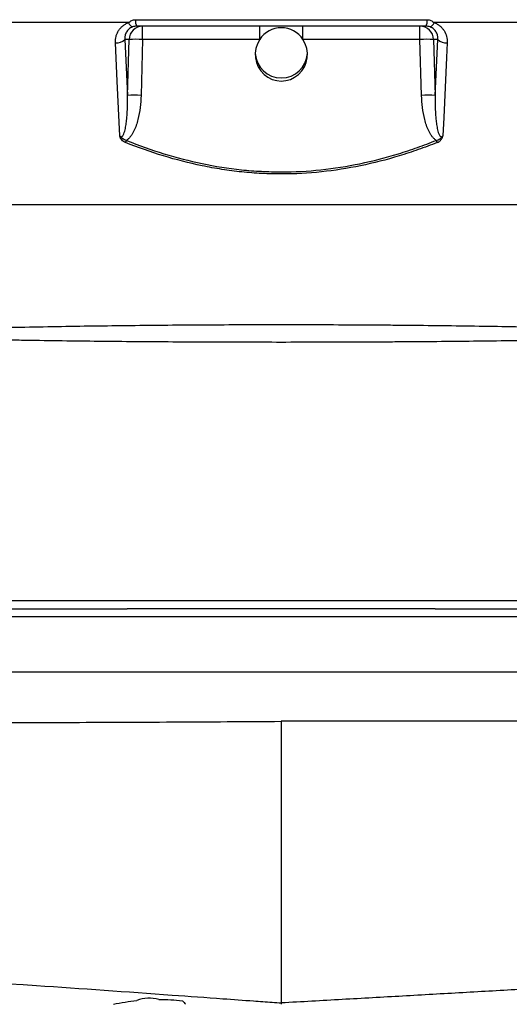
# Model space of a CAD drawing. Header units: millimetres. Extents: x 2283 to 4098, y 766 to 6162.
# Tile 7 of 16: x 3131 to 3487, y 1566 to 2283. Entities that reach past the tile are written whole.
import ezdxf

# ---------------------------------------------------------------- set-up
doc = ezdxf.new("R2010")
doc.units = ezdxf.units.MM
doc.header["$LTSCALE"] = 2

msp = doc.modelspace()

# ---------------------------------------------------------------- linework, layer by layer
at = {"color": 7, "linetype": 'Continuous', "lineweight": 25}
for p, q in [((3209.95, 2280.46), (3076.01, 2280.46)), ((3215.01, 2282.62), (3427.28, 2282.62)), ((3566.27, 2280.46), (3432.33, 2280.46)), ((3426.38, 2277.86), (3215.91, 2277.86)), ((3220.2, 2268.21), (3220.2, 2277.86)), ((3305.38, 2268.21), (3305.38, 2277.86)), ((3336.9, 2268.21), (3336.9, 2277.86)), ((3422.08, 2268.21), (3422.08, 2277.86)), ((3210.36, 2268.21), (3207.27, 2268.21)), ((3207.27, 2268.21), (3209.17, 2227.47)), ((3209.17, 2227.47), (3210.36, 2268.21)), ((3220.2, 2268.21), (3219.01, 2227.47)), ((3305.38, 2268.21), (3220.2, 2268.21)), ((3422.08, 2268.21), (3336.9, 2268.21)), ((3423.27, 2227.47), (3422.08, 2268.21)), ((3435.01, 2268.21), (3431.92, 2268.21)), ((3431.92, 2268.21), (3433.11, 2227.47)), ((3433.11, 2227.47), (3435.01, 2268.21)), ((3951.14, 2147.86), (2691.14, 2147.86)), ((3035.93, 1853.86), (3209.04, 1853.86)), ((3433.24, 1853.86), (3606.35, 1853.86)), ((3606.35, 1847.86), (3035.93, 1847.86)), ((3035.93, 1807.86), (3606.35, 1807.86)), ((3321.14, 1771.86), (3321.14, 1566.83)), ((3321.14, 1566.83), (3321.14, 1565.86))]:
    msp.add_line(p, q, dxfattribs=at)
at = {"color": 7, "linetype": 'Continuous', "lineweight": 25, "flags": 128}
for points in [[(3203.55, 2197.96), (3201.7, 2237.97), (3200.41, 2265.88)], [(3441.88, 2265.88), (3441.37, 2255.01), (3439.36, 2211.53), (3438.73, 2197.96)]]:
    msp.add_lwpolyline(points, dxfattribs=at)
at = {"color": 7, "linetype": 'Continuous', "lineweight": 25}
for centre, radius, start, end in [((3214.5, 2281.68), 4.7, 195.12465, 248.16114), ((3222.87, 2281.64), 7.93, 172.89101, 208.50239), ((3419.41, 2281.64), 7.93, 331.49761, 7.10899), ((3427.79, 2281.68), 4.7, 291.83886, 344.87535), ((3220.28, 2267.94), 9.92, 90.42152, 178.45528), ((3422.01, 2267.94), 9.92, 1.54472, 89.57848), ((3201.63, 2273.55), 7.76, 260.8957, 316.55066), ((3215.28, 2165.79), 102.54, 87.2492, 92.7508), ((3427, 2165.79), 102.54, 87.2492, 92.7508), ((3440.65, 2273.55), 7.76, 223.44934, 279.1043), ((3321.14, 2259.24), 19.02, 183.49833, 356.50167), ((3214.09, 2125.05), 102.54, 87.2492, 92.7508), ((3428.19, 2125.05), 102.54, 87.2492, 92.7508), ((2953.66, 2297.54), 274.71, 337.68295, 338.03217), ((3688.63, 2297.54), 274.71, 201.96783, 202.31705), ((3225.14, 1545.86), 24.5, 73.85948, 112.00755)]:
    msp.add_arc(centre, radius, start, end, dxfattribs=at)
for start_param, end_param in [(5.305047, 7.261324), (0.978138, 5.305047)]:
    msp.add_ellipse((3321.14, 2257.36), major_axis=(0, 19.41), ratio=0.978744, start_param=start_param, end_param=end_param, dxfattribs=at)
for points, knots in [([(3200.41, 2265.88), (3200.33, 2267.45), (3200.49, 2268.97), (3201.06, 2271.2), (3201.31, 2271.94), (3201.91, 2273.34), (3202.26, 2274.02), (3203.08, 2275.31), (3203.54, 2275.92), (3204.59, 2277.1), (3205.15, 2277.63), (3206.37, 2278.62), (3207.03, 2279.06), (3208.43, 2279.84), (3209.18, 2280.18), (3209.95, 2280.46)], [0, 0, 0, 0, 0.25, 0.25, 0.375, 0.375, 0.5, 0.5, 0.625, 0.625, 0.75, 0.75, 0.875, 0.875, 1, 1, 1, 1]), ([(3209.95, 2280.46), (3210.28, 2280.76), (3210.64, 2281.05), (3211.4, 2281.57), (3211.81, 2281.81), (3212.66, 2282.2), (3213.11, 2282.35), (3214.04, 2282.56), (3214.52, 2282.62), (3215.01, 2282.62)], [0, 0, 0, 0, 0.25, 0.25, 0.5, 0.5, 0.75, 0.75, 1, 1, 1, 1]), ([(3427.28, 2282.62), (3427.76, 2282.62), (3428.24, 2282.57), (3429.18, 2282.35), (3429.62, 2282.2), (3430.47, 2281.81), (3430.88, 2281.57), (3431.65, 2281.05), (3432, 2280.76), (3432.33, 2280.46)], [0, 0, 0, 0, 0.25, 0.25, 0.5, 0.5, 0.75, 0.75, 1, 1, 1, 1]), ([(3432.33, 2280.46), (3433.1, 2280.18), (3433.84, 2279.85), (3435.24, 2279.07), (3435.9, 2278.62), (3437.13, 2277.63), (3437.7, 2277.09), (3438.73, 2275.94), (3439.2, 2275.32), (3440.43, 2273.36), (3441.03, 2271.96), (3441.8, 2268.97), (3441.95, 2267.44), (3441.88, 2265.88)], [0, 0, 0, 0, 0.125, 0.125, 0.25, 0.25, 0.375, 0.375, 0.5, 0.5, 0.75, 0.75, 1, 1, 1, 1]), ([(3212.75, 2277.32), (3212.24, 2277.13), (3211.75, 2276.9), (3210.87, 2276.38), (3210.47, 2276.08), (3209.73, 2275.44), (3209.4, 2275.09), (3208.8, 2274.34), (3208.54, 2273.95), (3208.1, 2273.14), (3207.91, 2272.72), (3207.6, 2271.85), (3207.48, 2271.41), (3207.22, 2270.06), (3207.18, 2269.14), (3207.27, 2268.21)], [0, 0, 0, 0, 0.125, 0.125, 0.25, 0.25, 0.375, 0.375, 0.5, 0.5, 0.625, 0.625, 0.75, 0.75, 1, 1, 1, 1]), ([(3215.91, 2277.86), (3215.36, 2277.86), (3214.81, 2277.81), (3213.76, 2277.63), (3213.23, 2277.49), (3212.75, 2277.32)], [0, 0, 0, 0, 0.5, 0.5, 1, 1, 1, 1]), ([(3429.54, 2277.32), (3429.05, 2277.49), (3428.54, 2277.63), (3427.48, 2277.81), (3426.93, 2277.86), (3426.38, 2277.86)], [0, 0, 0, 0, 0.5, 0.5, 1, 1, 1, 1]), ([(3435.01, 2268.21), (3435.1, 2269.14), (3435.06, 2270.06), (3434.72, 2271.87), (3434.41, 2272.73), (3433.74, 2273.95), (3433.48, 2274.35), (3432.88, 2275.09), (3432.55, 2275.44), (3431.81, 2276.09), (3431.4, 2276.39), (3430.52, 2276.91), (3430.05, 2277.13), (3429.54, 2277.32)], [0, 0, 0, 0, 0.25, 0.25, 0.5, 0.5, 0.625, 0.625, 0.75, 0.75, 0.875, 0.875, 1, 1, 1, 1]), ([(3203.55, 2197.96), (3203.67, 2197.83), (3203.8, 2197.72), (3204.09, 2197.53), (3204.25, 2197.45), (3204.6, 2197.38), (3204.78, 2197.4), (3205.12, 2197.52), (3205.27, 2197.61), (3205.67, 2197.95), (3205.87, 2198.24), (3206.22, 2198.82), (3206.37, 2199.12), (3206.76, 2200.06), (3206.97, 2200.71), (3207.33, 2202.01), (3207.49, 2202.67), (3207.9, 2204.65), (3208.1, 2205.98), (3208.45, 2208.65), (3208.59, 2210), (3208.93, 2214.02), (3209.06, 2216.71), (3209.2, 2222.09), (3209.21, 2224.78), (3209.17, 2227.47)], [0, 0, 0, 0, 0.015625, 0.015625, 0.03125, 0.03125, 0.046875, 0.046875, 0.0625, 0.0625, 0.09375, 0.09375, 0.125, 0.125, 0.1875, 0.1875, 0.25, 0.25, 0.375, 0.375, 0.5, 0.5, 0.75, 0.75, 1, 1, 1, 1]), ([(3219.01, 2227.47), (3218.92, 2224.52), (3218.71, 2221.59), (3217.98, 2215.77), (3217.48, 2212.88), (3216.39, 2208.59), (3215.98, 2207.17), (3215.02, 2204.38), (3214.47, 2203.02), (3213.51, 2201.03), (3213.16, 2200.38), (3212.41, 2199.1), (3212.01, 2198.47), (3211.12, 2197.28), (3210.64, 2196.71), (3209.6, 2195.65), (3209.03, 2195.18), (3208.42, 2194.77)], [0, 0, 0, 0, 0.25, 0.25, 0.5, 0.5, 0.625, 0.625, 0.75, 0.75, 0.8125, 0.8125, 0.875, 0.875, 0.9375, 0.9375, 1, 1, 1, 1]), ([(3433.86, 2194.77), (3433.25, 2195.18), (3432.68, 2195.66), (3431.64, 2196.71), (3431.16, 2197.28), (3430.27, 2198.48), (3429.87, 2199.1), (3429.12, 2200.38), (3428.77, 2201.03), (3427.81, 2203.02), (3427.27, 2204.38), (3426.3, 2207.17), (3425.89, 2208.59), (3424.81, 2212.88), (3424.3, 2215.77), (3423.57, 2221.59), (3423.36, 2224.52), (3423.27, 2227.47)], [0, 0, 0, 0, 0.0625, 0.0625, 0.125, 0.125, 0.1875, 0.1875, 0.25, 0.25, 0.375, 0.375, 0.5, 0.5, 0.75, 0.75, 1, 1, 1, 1]), ([(3433.11, 2227.47), (3433.07, 2224.78), (3433.08, 2222.08), (3433.23, 2216.7), (3433.36, 2214.01), (3433.7, 2209.99), (3433.84, 2208.65), (3434.18, 2205.98), (3434.39, 2204.65), (3434.8, 2202.66), (3434.95, 2202.01), (3435.31, 2200.7), (3435.52, 2200.06), (3435.92, 2199.12), (3436.06, 2198.82), (3436.41, 2198.23), (3436.62, 2197.95), (3437.01, 2197.62), (3437.16, 2197.52), (3437.49, 2197.4), (3437.68, 2197.38), (3438.02, 2197.45), (3438.19, 2197.53), (3438.48, 2197.72), (3438.61, 2197.83), (3438.73, 2197.96)], [0, 0, 0, 0, 0.25, 0.25, 0.5, 0.5, 0.625, 0.625, 0.75, 0.75, 0.8125, 0.8125, 0.875, 0.875, 0.90625, 0.90625, 0.9375, 0.9375, 0.953125, 0.953125, 0.96875, 0.96875, 0.984375, 0.984375, 1, 1, 1, 1]), ([(3207.79, 2193.22), (3207.25, 2193.44), (3206.74, 2193.69), (3205.79, 2194.31), (3205.34, 2194.68), (3204.58, 2195.49), (3204.25, 2195.95), (3203.9, 2196.68), (3203.81, 2196.93), (3203.66, 2197.44), (3203.6, 2197.7), (3203.55, 2197.96)], [0, 0, 0, 0, 0.25, 0.25, 0.5, 0.5, 0.75, 0.75, 0.875, 0.875, 1, 1, 1, 1]), ([(3208.42, 2194.77), (3207.93, 2194.88), (3207.45, 2195.03), (3206.53, 2195.43), (3206.09, 2195.67), (3205.28, 2196.24), (3204.91, 2196.56), (3204.38, 2197.06), (3204.2, 2197.22), (3203.86, 2197.58), (3203.7, 2197.76), (3203.55, 2197.96)], [0, 0, 0, 0, 0.25, 0.25, 0.5, 0.5, 0.75, 0.75, 0.875, 0.875, 1, 1, 1, 1]), ([(3208.42, 2194.77), (3226.44, 2187.51), (3244.82, 2181.78), (3273, 2175.9), (3282.5, 2174.4), (3296.92, 2172.88), (3301.75, 2172.49), (3311.48, 2171.98), (3316.33, 2171.85), (3340.48, 2171.85), (3359.54, 2173.9), (3387.76, 2179.75), (3397.11, 2182.16), (3411.05, 2186.44), (3415.66, 2187.97), (3424.81, 2191.23), (3429.35, 2192.95), (3433.86, 2194.77)], [0, 0, 0, 0, 0.25, 0.25, 0.375, 0.375, 0.4375, 0.4375, 0.5, 0.5, 0.75, 0.75, 0.875, 0.875, 0.9375, 0.9375, 1, 1, 1, 1]), ([(3433.86, 2194.77), (3434.36, 2194.88), (3434.84, 2195.03), (3435.76, 2195.43), (3436.19, 2195.67), (3437, 2196.24), (3437.37, 2196.56), (3437.91, 2197.06), (3438.09, 2197.22), (3438.43, 2197.58), (3438.59, 2197.76), (3438.73, 2197.96)], [0, 0, 0, 0, 0.25, 0.25, 0.5, 0.5, 0.75, 0.75, 0.875, 0.875, 1, 1, 1, 1]), ([(3434.49, 2193.22), (3435.03, 2193.44), (3435.54, 2193.7), (3436.26, 2194.16), (3436.49, 2194.33), (3436.93, 2194.69), (3437.13, 2194.88), (3437.51, 2195.29), (3437.69, 2195.5), (3438.01, 2195.96), (3438.15, 2196.19), (3438.38, 2196.68), (3438.48, 2196.93), (3438.63, 2197.44), (3438.68, 2197.7), (3438.73, 2197.96)], [0, 0, 0, 0, 0.25, 0.25, 0.375, 0.375, 0.5, 0.5, 0.625, 0.625, 0.75, 0.75, 0.875, 0.875, 1, 1, 1, 1]), ([(3434.49, 2193.22), (3429.97, 2191.41), (3425.42, 2189.69), (3416.24, 2186.44), (3411.61, 2184.91), (3397.64, 2180.64), (3388.27, 2178.23), (3359.98, 2172.38), (3340.87, 2170.33), (3316.67, 2170.3), (3311.81, 2170.42), (3302.06, 2170.91), (3297.2, 2171.29), (3287.5, 2172.29), (3282.67, 2172.92), (3273.03, 2174.42), (3268.23, 2175.29), (3244.42, 2180.21), (3225.89, 2185.96), (3207.79, 2193.22)], [0, 0, 0, 0, 0.0625, 0.0625, 0.125, 0.125, 0.25, 0.25, 0.5, 0.5, 0.5625, 0.5625, 0.625, 0.625, 0.6875, 0.6875, 0.75, 0.75, 1, 1, 1, 1]), ([(3104.93, 2058.22), (3109.28, 2058.32), (3113.65, 2058.43), (3122.42, 2058.63), (3126.81, 2058.72), (3140.01, 2058.99), (3148.84, 2059.16), (3175.45, 2059.63), (3193.33, 2059.88), (3229.34, 2060.28), (3247.48, 2060.43), (3284.04, 2060.64), (3302.45, 2060.69), (3339.56, 2060.69), (3358.08, 2060.64), (3381.17, 2060.51), (3385.78, 2060.48), (3394.99, 2060.42), (3399.57, 2060.38), (3413.3, 2060.27), (3422.39, 2060.18), (3449.51, 2059.87), (3467.38, 2059.62), (3502.68, 2059), (3520.13, 2058.64), (3537.36, 2058.22)], [0, 0, 0, 0, 0.03125, 0.03125, 0.0625, 0.0625, 0.125, 0.125, 0.25, 0.25, 0.375, 0.375, 0.5, 0.5, 0.625, 0.625, 0.65625, 0.65625, 0.6875, 0.6875, 0.75, 0.75, 0.875, 0.875, 1, 1, 1, 1]), ([(3536.66, 2049.69), (3519.43, 2049.33), (3502, 2049.03), (3466.75, 2048.53), (3448.92, 2048.34), (3421.9, 2048.12), (3412.84, 2048.05), (3399.18, 2047.97), (3394.62, 2047.94), (3385.46, 2047.9), (3380.87, 2047.88), (3357.9, 2047.79), (3339.49, 2047.75), (3302.6, 2047.75), (3284.28, 2047.79), (3247.88, 2047.93), (3229.81, 2048.04), (3193.9, 2048.34), (3176.06, 2048.53), (3149.5, 2048.9), (3140.68, 2049.03), (3127.49, 2049.26), (3123.1, 2049.34), (3114.35, 2049.51), (3109.97, 2049.6), (3105.63, 2049.69)], [0, 0, 0, 0, 0.125, 0.125, 0.25, 0.25, 0.3125, 0.3125, 0.34375, 0.34375, 0.375, 0.375, 0.5, 0.5, 0.625, 0.625, 0.75, 0.75, 0.875, 0.875, 0.9375, 0.9375, 0.96875, 0.96875, 1, 1, 1, 1]), ([(3020.52, 1859.86), (3023.49, 1859.86), (3026.65, 1859.86), (3031.42, 1859.86), (3033.01, 1859.86), (3035.38, 1859.86), (3036.17, 1859.86), (3037.74, 1859.86), (3044.78, 1859.86), (3064.35, 1859.86), (3083.14, 1859.86), (3120.71, 1859.86), (3145.77, 1859.86), (3220.92, 1859.86), (3271.03, 1859.86), (3371.25, 1859.86), (3421.36, 1859.86), (3496.52, 1859.86), (3521.57, 1859.86), (3559.15, 1859.86), (3577.93, 1859.86), (3597.5, 1859.86), (3604.55, 1859.86), (3606.11, 1859.86), (3606.9, 1859.86), (3609.27, 1859.86), (3610.87, 1859.86), (3615.64, 1859.86), (3618.8, 1859.86), (3621.76, 1859.86)], [0, 0, 0, 0, 0.015625, 0.015625, 0.023438, 0.023438, 0.027344, 0.027344, 0.03125, 0.0625, 0.125, 0.125, 0.25, 0.25, 0.5, 0.5, 0.75, 0.75, 0.875, 0.875, 0.9375, 0.96875, 0.972656, 0.972656, 0.976563, 0.976563, 0.984375, 0.984375, 1, 1, 1, 1]), ([(3433.24, 1853.86), (3432.85, 1853.86), (3415.03, 1853.86), (3377.66, 1853.86), (3321.14, 1853.86), (3264.62, 1853.86), (3227.26, 1853.86), (3209.43, 1853.86), (3209.04, 1853.86)], [0, 0, 0, 0, 0.005206, 0.238509, 0.5, 0.761487, 0.994794, 1, 1, 1, 1]), ([(2911.81, 1772.44), (2913.25, 1772.41), (2923.06, 1772.19), (2942.48, 1771.88), (2969.93, 1771.52), (2998.43, 1771.27), (3027.7, 1771.09), (3057.83, 1770.99), (3090.69, 1770.95), (3126.27, 1770.97), (3164.53, 1771.07), (3203.31, 1771.22), (3242.44, 1771.41), (3281.8, 1771.63), (3308.01, 1771.78), (3321.14, 1771.86)], [0, 0, 0, 0, 0.0125014, 0.0857571, 0.1593816, 0.2321674, 0.3054914, 0.3793868, 0.453857, 0.5432496, 0.6334024, 0.7242249, 0.8156471, 0.9076075, 1, 1, 1, 1]), ([(3740.49, 1771.86), (3728.7, 1771.86), (3702.08, 1771.86), (3653.98, 1771.86), (3578.67, 1771.86), (3513.86, 1771.86), (3421.53, 1771.86), (3371.58, 1771.86), (3321.14, 1771.86)], [0.7488429, 0.7488429, 0.7488429, 0.7488429, 0.7758512, 0.8075328, 0.8477429, 0.9196346, 0.9196346, 1, 1, 1, 1]), ([(2458.72, 1595.86), (2461.69, 1595.94), (2467.65, 1596.09), (2482.59, 1596.48), (2510.17, 1597.14), (2579.94, 1598.55), (2667.45, 1599.25), (2764.93, 1598), (2839.74, 1596.13), (2914.29, 1593.08), (3017.79, 1587.72), (3123.05, 1581.06), (3221.01, 1574.13), (3273.73, 1570.3), (3297.99, 1568.52), (3312.15, 1567.49), (3318.89, 1566.99), (3321.14, 1566.83)], [0, 0, 0, 0, 0.015407, 0.030813, 0.075293, 0.149427, 0.347117, 0.422333, 0.497549, 0.601219, 0.663422, 0.821574, 0.920419, 0.957486, 0.979726, 0.993242, 1, 1, 1, 1]), ([(3198.91, 1565.88), (3201.73, 1566.5), (3204.56, 1567.03), (3210.25, 1567.92), (3213.1, 1568.28), (3215.96, 1568.57)], [0, 0, 0, 0, 0.5, 0.5, 1, 1, 1, 1]), ([(3231.95, 1569.39), (3234.84, 1569.4), (3237.73, 1569.32), (3243.52, 1568.99), (3246.4, 1568.74), (3249.26, 1568.38)], [0, 0, 0, 0, 0.5, 0.5, 1, 1, 1, 1])]:
    msp.add_open_spline(points, degree=3, knots=knots, dxfattribs=at)
at = {"color": 8, "linetype": 'Continuous', "lineweight": 25}
msp.add_open_spline([(4086.1, 1631.28), (4086.14, 1630.77), (4086.26, 1629.39), (4084.15, 1627.18), (4079.84, 1624.66), (4073.31, 1622.19), (4064.67, 1619.77), (4053.93, 1617.41), (4041.11, 1615.11), (4026.21, 1612.89), (4008.99, 1610.71), (3989.38, 1608.58), (3967.31, 1606.47), (3943.16, 1604.41), (3916.99, 1602.39), (3888.9, 1600.37), (3859.45, 1598.39), (3828.84, 1596.42), (3797.26, 1594.45), (3764.3, 1592.44), (3730.03, 1590.37), (3694.51, 1588.24), (3657.81, 1586.07), (3619.98, 1583.85), (3580.48, 1581.55), (3539.32, 1579.18), (3496.64, 1576.76), (3453.33, 1574.3), (3409.58, 1571.82), (3365.52, 1569.33), (3335.93, 1567.66), (3321.14, 1566.83)], degree=3, knots=[0, 0, 0, 0, 0.020533, 0.054846, 0.08907, 0.123222, 0.157322, 0.191394, 0.22547, 0.259583, 0.293764, 0.329656, 0.365611, 0.401607, 0.43762, 0.473632, 0.509621, 0.543932, 0.578179, 0.612372, 0.646543, 0.680724, 0.714946, 0.749235, 0.783609, 0.819731, 0.855968, 0.892128, 0.928175, 0.964126, 1, 1, 1, 1], dxfattribs=at)
at = {"color": 7, "linetype": 'Continuous', "lineweight": 25}
msp.add_open_spline([(3249.26, 1568.38), (3250.02, 1567.57), (3250.73, 1566.73), (3251.39, 1565.86)], degree=3, dxfattribs=at)

doc.saveas('drawing.dxf')
